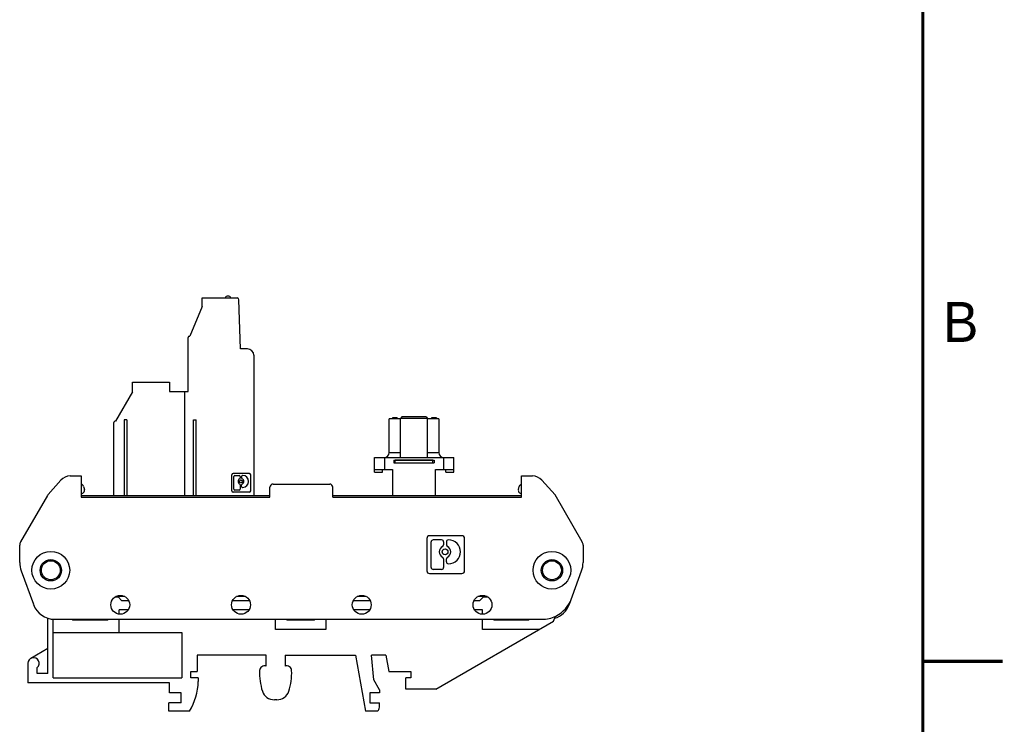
# Model space of a CAD drawing. Header units: inches. Extents: x 0 to 22, y 0 to 17.
# Tile 10 of 25: x 15.8 to 22, y 3.9 to 8.3. Entities that reach past the tile are written whole.
import ezdxf

# ---------------------------------------------------------------- set-up
doc = ezdxf.new("R2010")
doc.units = ezdxf.units.IN
doc.header["$LTSCALE"] = 1.21
doc.header["$MEASUREMENT"] = 0
doc.layers.get('0').update_dxf_attribs({"linetype": 'CONTINUOUS'})
doc.styles.add('TEXTSTYLE_2', font='txt')

msp = doc.modelspace()

# ---------------------------------------------------------------- linework, layer by layer
at = {"color": 7, "linetype": 'CONTINUOUS'}
for p, q in [((16.9882, 6.471), (16.9882, 6.5256)), ((16.9882, 6.5256), (17.2058, 6.5256)), ((17.2283, 6.2067), (17.2176, 6.5142)), ((16.9882, 6.471), (16.9094, 6.2855)), ((16.8996, 5.939), (16.8996, 6.2776)), ((16.9075, 6.2855), (16.9094, 6.2855)), ((17.2716, 6.2067), (17.2283, 6.2067)), ((17.311, 6.1674), (17.311, 5.2894)), ((16.5512, 5.9381), (16.5512, 5.9981)), ((16.5512, 5.9981), (16.7835, 5.9981)), ((16.7835, 5.9981), (16.7835, 5.939)), ((16.5512, 5.9381), (16.4449, 5.754)), ((16.7835, 5.939), (16.8996, 5.939)), ((16.876, 5.939), (16.876, 5.2894)), ((16.4331, 5.7422), (16.4331, 5.2894)), ((16.4997, 5.7618), (16.4997, 5.2894)), ((16.516, 5.7618), (16.4997, 5.7618)), ((16.516, 5.7618), (16.516, 5.2894)), ((16.9328, 5.2894), (16.9328, 5.7618)), ((16.9328, 5.7618), (16.9491, 5.7618)), ((16.9491, 5.2894), (16.9491, 5.7618)), ((18.1593, 5.5584), (18.1593, 5.7684)), ((18.2293, 5.7684), (18.1593, 5.7684)), ((18.1793, 5.7744), (18.1793, 5.7684)), ((18.2093, 5.7744), (18.1793, 5.7744)), ((18.1838, 5.7744), (18.1838, 5.7684)), ((18.1889, 5.7744), (18.1889, 5.7684)), ((18.2093, 5.7744), (18.2093, 5.7684)), ((18.2383, 5.7804), (18.2293, 5.7714)), ((18.3993, 5.7714), (18.2293, 5.7714)), ((18.2293, 5.5264), (18.2293, 5.7714)), ((18.3903, 5.7804), (18.2383, 5.7804)), ((18.3903, 5.7804), (18.3993, 5.7714)), ((18.3993, 5.5264), (18.3993, 5.7714)), ((18.4693, 5.7684), (18.3993, 5.7684)), ((18.4543, 5.7744), (18.4243, 5.7744)), ((18.4243, 5.7744), (18.4243, 5.7684)), ((18.425, 5.7744), (18.425, 5.7684)), ((18.4263, 5.7744), (18.4263, 5.7684)), ((18.4288, 5.7744), (18.4288, 5.7684)), ((18.4314, 5.7744), (18.4314, 5.7684)), ((18.4326, 5.7744), (18.4326, 5.7684)), ((18.4352, 5.7744), (18.4352, 5.7684)), ((18.4511, 5.7744), (18.4511, 5.7684)), ((18.4543, 5.7744), (18.4543, 5.7684)), ((18.4693, 5.7684), (18.4693, 5.5584)), ((18.1593, 5.5584), (18.2293, 5.5584)), ((18.3993, 5.5584), (18.4693, 5.5584)), ((18.0663, 5.5264), (18.5623, 5.5264)), ((18.0663, 5.4354), (18.0663, 5.5264)), ((18.1283, 5.5264), (18.1283, 5.4514)), ((18.1883, 5.5102), (18.4403, 5.5102)), ((18.1883, 5.5102), (18.1883, 5.4922)), ((18.1883, 5.4922), (18.1968, 5.4922)), ((18.4318, 5.5092), (18.1968, 5.5092)), ((18.1968, 5.4912), (18.1968, 5.5092)), ((18.4318, 5.4912), (18.1968, 5.4912)), ((18.4318, 5.4912), (18.4318, 5.5092)), ((18.4318, 5.4922), (18.4403, 5.4922)), ((18.4403, 5.5102), (18.4403, 5.4922)), ((18.5003, 5.4514), (18.5003, 5.5264)), ((18.5623, 5.4354), (18.5623, 5.5264)), ((17.283, 5.4272), (17.1815, 5.4272)), ((18.0663, 5.4514), (18.1793, 5.4514)), ((18.0663, 5.4354), (18.1163, 5.4354)), ((18.1163, 5.4354), (18.1163, 5.4514)), ((18.1793, 5.4514), (18.1793, 5.2894)), ((18.4493, 5.4514), (18.5623, 5.4514)), ((18.4493, 5.2894), (18.4493, 5.4514)), ((18.5123, 5.4354), (18.5123, 5.4514)), ((18.5123, 5.4354), (18.5623, 5.4354)), ((16.103, 5.385), (16.0229, 5.2954)), ((16.1617, 5.4113), (16.2308, 5.4113)), ((16.2308, 5.4113), (16.2308, 5.2774)), ((17.1732, 5.3174), (17.1732, 5.4189)), ((17.1867, 5.3281), (17.1867, 5.4082)), ((17.1929, 5.4144), (17.2195, 5.4144)), ((17.2258, 5.4082), (17.2258, 5.3987)), ((17.2344, 5.4082), (17.2344, 5.3987)), ((17.2412, 5.4144), (17.2407, 5.4144)), ((17.2913, 5.3174), (17.2913, 5.4189)), ((18.9867, 5.4113), (19.0557, 5.4113)), ((18.9867, 5.2774), (18.9867, 5.4113)), ((19.1972, 5.2923), (19.1144, 5.385)), ((16.2445, 5.3455), (16.2498, 5.3258)), ((17.283, 5.3091), (17.1815, 5.3091)), ((17.2195, 5.3219), (17.1929, 5.3219)), ((17.2258, 5.3552), (17.2258, 5.3281)), ((17.2344, 5.3457), (17.2344, 5.3552)), ((17.2407, 5.3395), (17.2412, 5.3395)), ((17.4119, 5.2774), (17.4119, 5.3404)), ((17.4316, 5.36), (17.7859, 5.36)), ((17.8056, 5.2774), (17.8056, 5.3404)), ((18.9677, 5.3258), (18.9729, 5.3455)), ((16.0182, 5.2888), (15.8502, 4.9979)), ((16.2308, 5.2894), (17.4119, 5.2894)), ((16.2308, 5.2774), (17.4119, 5.2774)), ((17.8056, 5.2894), (18.9867, 5.2894)), ((17.8056, 5.2774), (18.9867, 5.2774)), ((19.3672, 4.9979), (19.1972, 5.2923)), ((18.3943, 5.0198), (18.3943, 4.8168)), ((18.614, 5.0364), (18.4109, 5.0364)), ((18.4212, 4.8382), (18.4212, 4.9983)), ((18.487, 5.0108), (18.4337, 5.0108)), ((18.4994, 4.9983), (18.4994, 4.9794)), ((18.5168, 4.9983), (18.5168, 4.9794)), ((18.5302, 5.0108), (18.5292, 5.0108)), ((18.6306, 4.8168), (18.6306, 5.0198)), ((15.845, 4.8699), (15.845, 4.9782)), ((19.3725, 4.9782), (19.3725, 4.8699)), ((18.4994, 4.8923), (18.4994, 4.8382)), ((18.5168, 4.8734), (18.5168, 4.8923)), ((15.8545, 4.8161), (15.9304, 4.6075)), ((18.487, 4.8257), (18.4337, 4.8257)), ((18.5292, 4.861), (18.5302, 4.861)), ((19.2871, 4.6075), (19.363, 4.8161)), ((18.4109, 4.8002), (18.614, 4.8002)), ((16.4631, 4.6514), (16.4403, 4.6514)), ((16.5033, 4.6553), (16.4464, 4.6553)), ((16.4827, 4.6317), (16.4631, 4.6514)), ((16.4827, 4.6317), (16.5265, 4.6317)), ((17.1791, 4.6317), (17.2824, 4.6317)), ((17.2592, 4.6553), (17.2023, 4.6553)), ((17.935, 4.6317), (18.0383, 4.6317)), ((18.0151, 4.6553), (17.9582, 4.6553)), ((18.6909, 4.6317), (18.7268, 4.6317)), ((18.771, 4.6553), (18.7141, 4.6553)), ((18.7465, 4.6514), (18.7268, 4.6317)), ((18.7772, 4.6514), (18.7465, 4.6514)), ((16.467, 4.5457), (16.467, 4.5727)), ((16.5247, 4.5727), (16.467, 4.5727)), ((17.2807, 4.5727), (17.1809, 4.5727)), ((18.0366, 4.5727), (17.9369, 4.5727)), ((18.7426, 4.5727), (18.6928, 4.5727)), ((18.7426, 4.5457), (18.7426, 4.5727)), ((16.0221, 4.175), (16.0221, 4.5206)), ((16.0536, 4.1475), (16.0536, 4.5146)), ((16.0638, 4.5136), (19.1151, 4.5136)), ((16.1835, 4.5097), (16.3883, 4.5097)), ((16.467, 4.4309), (16.467, 4.5136)), ((17.4473, 4.4506), (17.4473, 4.5136)), ((17.5261, 4.5097), (17.6835, 4.5097)), ((17.7623, 4.5136), (17.7623, 4.4506)), ((18.4513, 4.0766), (19.1883, 4.5021)), ((18.7426, 4.4506), (18.7426, 4.5136)), ((18.8213, 4.5097), (19.0261, 4.5097)), ((19.1883, 4.5021), (19.1994, 4.5328)), ((17.7623, 4.4506), (17.4473, 4.4506)), ((19.0991, 4.4506), (18.7426, 4.4506)), ((16.0536, 4.4309), (16.8607, 4.4309)), ((16.8607, 4.4309), (16.8607, 4.1475)), ((16.0221, 4.3312), (15.9139, 4.2687)), ((17.3883, 4.2892), (16.9572, 4.2892)), ((16.9572, 4.2892), (16.9572, 4.1868)), ((17.3883, 4.2207), (17.3883, 4.2892)), ((17.5064, 4.2892), (17.9485, 4.2892)), ((17.5064, 4.2892), (17.5064, 4.2207)), ((17.9485, 4.2892), (18.0103, 3.9388)), ((18.1379, 4.2892), (18.0479, 4.2892)), ((18.0615, 4.134), (18.0479, 4.2892)), ((18.1379, 4.2892), (18.156, 4.1868)), ((15.8961, 4.238), (15.8961, 4.116)), ((15.9552, 4.175), (15.9552, 4.2116)), ((16.0221, 4.175), (15.9552, 4.175)), ((16.0536, 4.1475), (16.8607, 4.1475)), ((16.9158, 4.1868), (16.9572, 4.1868)), ((16.9158, 4.1475), (16.9158, 4.1868)), ((16.9631, 4.1475), (16.9158, 4.1475)), ((16.9631, 4.1475), (16.9631, 4.1238)), ((18.0969, 4.0727), (18.0615, 4.134)), ((18.156, 4.1868), (18.2938, 4.1868)), ((18.2938, 4.1475), (18.2623, 4.1475)), ((18.2623, 4.0766), (18.2623, 4.1475)), ((18.2938, 4.1868), (18.2938, 4.1475)), ((16.782, 4.116), (15.8961, 4.116)), ((16.782, 4.053), (16.782, 4.116)), ((18.0969, 4.0727), (18.0969, 4.053)), ((18.4513, 4.0766), (18.2623, 4.0766)), ((16.8568, 4.053), (16.782, 4.053)), ((16.8568, 3.99), (16.8568, 4.053)), ((17.4552, 4.0097), (17.4394, 4.0097)), ((18.0969, 4.053), (18.0379, 4.053)), ((18.0379, 4.053), (18.0379, 3.99)), ((16.8568, 3.99), (16.778, 3.99)), ((16.778, 3.9388), (16.778, 3.99)), ((18.0379, 3.99), (18.0969, 3.99)), ((18.0969, 3.9624), (18.0969, 3.99)), ((16.9082, 3.9388), (16.778, 3.9388)), ((18.0863, 3.9388), (18.0103, 3.9388))]:
    msp.add_line(p, q, dxfattribs=at)
at = {"color": 7, "linetype": 'CONTINUOUS', "const_width": 0.02}
for points in [[(21.5, 0.5), (21.5, 16.5)], [(22, 4.25), (21.5, 4.25)]]:
    msp.add_lwpolyline(points, dxfattribs=at)
at = {"color": 7, "linetype": 'CONTINUOUS'}
for centre, radius in [((17.2301, 5.377), 0.00899), ((16.0398, 4.8207), 0.1181), ((18.5081, 4.9359), 0.018), ((19.1776, 4.8207), 0.1181), ((16.0398, 4.8207), 0.0669), ((16.0398, 4.8207), 0.0591), ((19.1776, 4.8207), 0.0669), ((19.1776, 4.8207), 0.0591), ((16.4749, 4.6042), 0.0591), ((17.2308, 4.6042), 0.0591), ((17.9867, 4.6042), 0.0591), ((18.7426, 4.6042), 0.0591)]:
    msp.add_circle(centre, radius, dxfattribs=at)
for centre, radius, start, end in [((17.1496, 6.5177), 0.0197, 23.57818, 156.42182), ((17.2058, 6.5138), 0.0118, 2, 90), ((16.9075, 6.2776), 0.00787, 90, 180), ((17.2716, 6.1674), 0.0394, 0, 90), ((16.4449, 5.7422), 0.0118, 90, 180), ((18.1273, 5.5584), 0.032, 271.77574, 360), ((18.5013, 5.5584), 0.032, 180, 268.22426), ((17.1815, 5.4189), 0.0083, 90, 180), ((17.283, 5.4189), 0.0083, 0, 90), ((16.1617, 5.3325), 0.0787, 90, 138.21557), ((17.1929, 5.4082), 0.00622, 90, 180), ((17.2301, 5.377), 0.018, 115.88492, 244.11508), ((17.2195, 5.4082), 0.00622, 0, 90), ((17.2195, 5.3987), 0.00622, 295.88492, 360), ((17.2407, 5.4082), 0.00622, 90, 180), ((17.2407, 5.3987), 0.00622, 180, 244.11508), ((17.2301, 5.377), 0.018, 295.88492, 64.11508), ((17.2412, 5.377), 0.0374, 270, 90), ((19.0557, 5.3325), 0.0787, 41.78443, 90), ((16.2308, 5.3207), 0.0197, 270, 15), ((16.2255, 5.3404), 0.0197, 15, 73.90217), ((17.1815, 5.3174), 0.0083, 180, 270), ((17.1929, 5.3281), 0.00622, 180, 270), ((17.2195, 5.3281), 0.00622, 270, 360), ((17.2195, 5.3552), 0.00622, 0, 64.11508), ((17.2407, 5.3552), 0.00622, 115.88492, 180), ((17.2407, 5.3457), 0.00622, 180, 270), ((17.283, 5.3174), 0.0083, 270, 360), ((17.4316, 5.3404), 0.0197, 90, 180), ((17.7859, 5.3404), 0.0197, 0, 90), ((18.9867, 5.3207), 0.0197, 165, 270), ((18.992, 5.3404), 0.0197, 106.09783, 165), ((16.0523, 5.2691), 0.0394, 138.21557, 150), ((15.8843, 4.9782), 0.0394, 150, 180), ((18.4109, 5.0198), 0.0166, 90, 180), ((18.4337, 4.9983), 0.0124, 90, 180), ((18.487, 4.9983), 0.0124, 0, 90), ((18.5292, 4.9983), 0.0124, 90, 180), ((18.5302, 4.9359), 0.0749, 270, 90), ((18.614, 5.0198), 0.0166, 0, 90), ((19.3331, 4.9782), 0.0394, 0, 30), ((18.5081, 4.9359), 0.036, 115.88492, 244.11508), ((18.487, 4.9794), 0.0124, 295.88492, 360), ((18.5292, 4.9794), 0.0124, 180, 244.11508), ((18.5081, 4.9359), 0.036, 295.88492, 64.11508), ((18.487, 4.8923), 0.0124, 0, 64.11508), ((18.5292, 4.8923), 0.0124, 115.88492, 180), ((18.5292, 4.8734), 0.0124, 180, 270), ((16.0024, 4.8699), 0.1575, 180, 200), ((18.4109, 4.8168), 0.0166, 180, 270), ((18.4337, 4.8382), 0.0124, 180, 270), ((18.487, 4.8382), 0.0124, 270, 360), ((18.614, 4.8168), 0.0166, 270, 360), ((19.215, 4.8699), 0.1575, 340, 360), ((19.1151, 4.7105), 0.1969, 296.31522, 340), ((16.1338, 4.6816), 0.2165, 200, 200.54527), ((16.0638, 4.6553), 0.1417, 200.54527, 270), ((19.1537, 4.6553), 0.1417, 286.89972, 339.45473), ((19.0836, 4.6816), 0.2165, 339.45473, 340), ((16.1835, 4.5294), 0.0197, 233.2719, 270), ((16.3883, 4.5294), 0.0197, 270, 306.72716), ((17.5261, 4.5294), 0.0197, 233.27412, 270), ((17.6835, 4.5294), 0.0197, 270, 306.72502), ((18.8213, 4.5294), 0.0197, 233.27626, 270), ((19.0261, 4.5294), 0.0197, 270, 306.7228), ((19.1149, 4.7113), 0.1977, 270.0574, 296.25785), ((15.9316, 4.238), 0.0354, 311.81031, 180), ((17.7009, 4.1756), 0.3543, 177.29709, 198.43251), ((17.3784, 4.1908), 0.0315, 71.79004, 177.29709), ((17.5162, 4.1908), 0.0315, 2.70291, 108.20996), ((17.1937, 4.1756), 0.3543, 341.56749, 2.70291), ((16.5892, 4.1341), 0.374, 328.53022, 358.43495), ((17.4394, 4.0884), 0.0787, 198.43251, 270), ((17.4552, 4.0884), 0.0787, 270, 341.56749), ((18.0654, 3.9624), 0.0315, 311.40962, 360)]:
    msp.add_arc(centre, radius, start, end, dxfattribs=at)

# ---------------------------------------------------------------- texts
at = {"color": 2, "linetype": 'CONTINUOUS', "insert": (21.625, 6.5), "char_height": 0.25, "width": 0.25, "attachment_point": 1, "line_spacing_factor": 0.9, "style": 'TEXTSTYLE_2'}
msp.add_mtext('B', dxfattribs=at)

doc.saveas('drawing.dxf')
